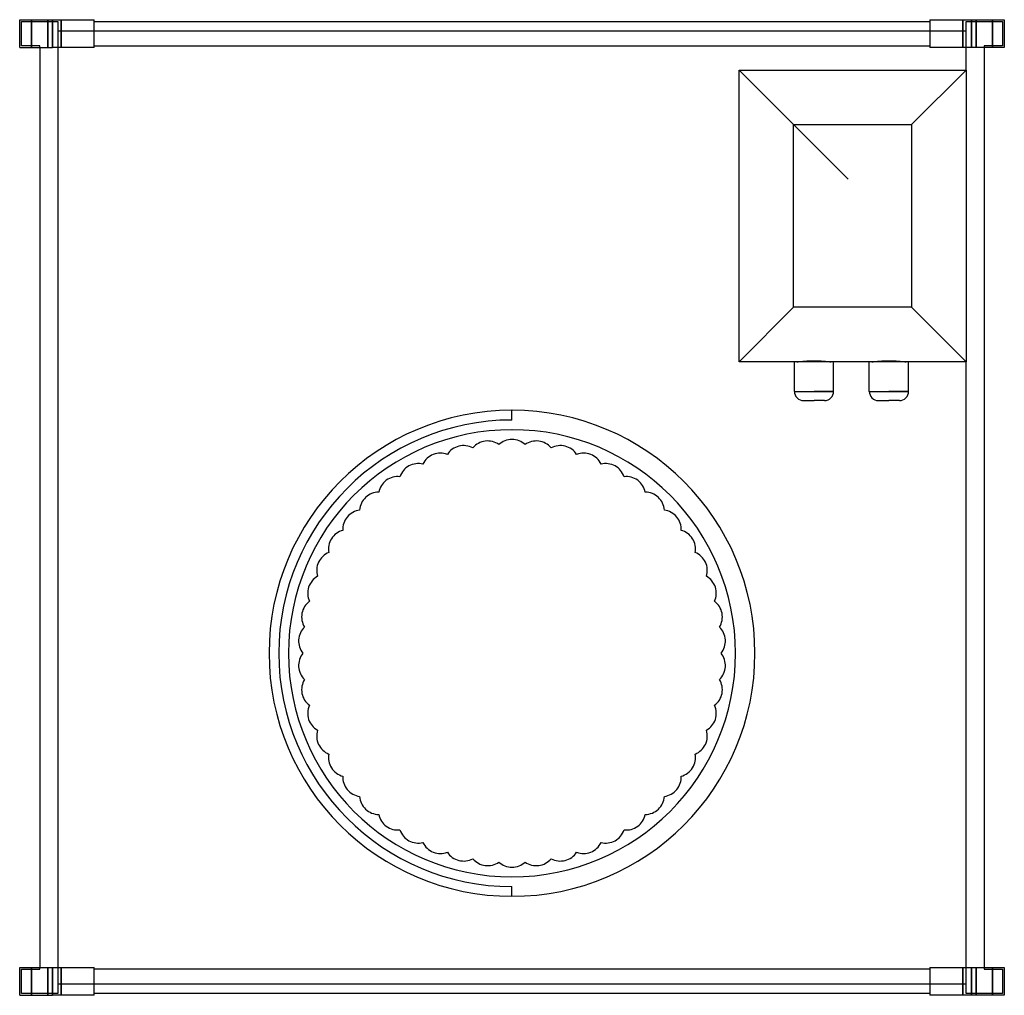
# Model space of a CAD drawing. Header units: millimetres. Extents: x -271 to 271, y -1 to 536.
import ezdxf

# ---------------------------------------------------------------- set-up
doc = ezdxf.new("R2010")
doc.units = ezdxf.units.MM
doc.layers.add('HIDDEN', color=7, linetype='Continuous')
doc.layers.add('THICK', color=7, linetype='Continuous')

msp = doc.modelspace()

# ---------------------------------------------------------------- linework, layer by layer
at = {"layer": 'HIDDEN'}
for p, q in [((-271, 536), (-271, 536)), ((-271, 536), (-271, 536)), ((-270, 535), (-250, 535)), ((-270, 521.62), (-270, 535)), ((-270, 535), (-270, 535)), ((-264.5, 520.62), (-264.5, 536)), ((-264.5, 536), (-264.5, 520.62)), ((-255.5, 536), (-255.5, 520.62)), ((-255.5, 520.62), (-255.5, 536)), ((-253, 536), (-253, 520.62)), ((-250, 535), (-250, 529.62)), ((-250, 535), (-250, 535)), ((-248.1, 536), (-248.1, 529.62)), ((-248.1, 529.62), (-248.1, 536)), ((-248.1, 536), (-248.1, 520.62)), ((-230, 536), (-230, 536)), ((-230, 536), (-230, 536)), ((-230, 535), (-230, 535)), ((-230, 535), (-230, 535)), ((230, 536), (230, 536)), ((230, 536), (230, 536)), ((230, 535), (230, 535)), ((230, 535), (230, 535)), ((248.1, 529.62), (248.1, 536)), ((248.1, 520.62), (248.1, 536)), ((248.1, 536), (248.1, 529.62)), ((250, 529.62), (250, 535)), ((250, 535), (270, 535)), ((250, 535), (250, 535)), ((253, 520.62), (253, 536)), ((255.5, 536), (255.5, 520.62)), ((255.5, 520.62), (255.5, 536)), ((264.5, 520.62), (264.5, 536)), ((264.5, 536), (264.5, 520.62)), ((270, 535), (270, 521.62)), ((270, 535), (270, 535)), ((271, 536), (271, 536)), ((271, 536), (271, 536)), ((-250, 529.62), (-250, 529.62)), ((-248.1, 529.62), (-250, 529.62)), ((-250, 529.62), (-250, 5.37)), ((-230.1, 529.62), (-248.1, 529.62)), ((-248.1, 520.62), (-248.1, 529.62)), ((-230, 529.62), (-230.1, 529.62)), ((-230, 529.62), (-230, 529.62)), ((230, 529.62), (-230, 529.62)), ((230.1, 529.62), (230, 529.62)), ((230, 529.62), (230, 529.62)), ((248.1, 529.62), (230.1, 529.62)), ((250, 529.62), (248.1, 529.62)), ((248.1, 529.62), (248.1, 520.62)), ((250, 529.62), (250, 529.62)), ((250, 508.25), (250, 529.62)), ((-271, 520.62), (-271, 520.62)), ((-271, 520.62), (-271, 520.62)), ((-260, 521.62), (-270, 521.62)), ((-270, 521.62), (-270, 521.62)), ((-260, 520.62), (-260, 521.62)), ((-260, 521.62), (-260, 521.62)), ((-260, 520.62), (-260, 520.62)), ((-260, 520.62), (-260, 520.62)), ((-250, 520.62), (-250, 520.62)), ((-230, 521.62), (-230, 521.62)), ((-230, 521.62), (-230, 521.62)), ((-230, 520.62), (-230, 520.62)), ((-230, 520.62), (-230, 520.62)), ((-230, 520.62), (-230, 520.62)), ((230, 521.62), (230, 521.62)), ((230, 521.62), (230, 521.62)), ((230, 520.62), (230, 520.62)), ((230, 520.62), (230, 520.62)), ((230, 520.62), (230, 520.62)), ((250, 520.62), (250, 520.62)), ((260, 521.62), (260, 520.62)), ((270, 521.62), (260, 521.62)), ((260, 521.62), (260, 521.62)), ((260, 520.62), (260, 520.62)), ((260, 520.62), (260, 520.62)), ((270, 521.62), (270, 521.62)), ((271, 520.62), (271, 520.62)), ((271, 520.62), (271, 520.62)), ((125, 508.25), (125, 508.25)), ((250, 508.25), (250, 508.25)), ((125, 347.75), (125, 347.75)), ((166.25, 347.75), (155.85, 347.75)), ((175.7, 347.75), (166.25, 347.75)), ((207.5, 347.75), (197.1, 347.75)), ((216.95, 347.75), (207.5, 347.75)), ((250, 5.37), (250, 347.75)), ((250, 347.75), (250, 347.75)), ((155.45, 331.35), (166.25, 331.35)), ((166.25, 331.35), (177.05, 331.35)), ((196.7, 331.35), (207.5, 331.35)), ((207.5, 331.35), (218.3, 331.35)), ((0, 321), (0, 321)), ((0, 315.65), (0, 321)), ((0, 315.65), (0, 315.65)), ((-21.57, 300.33), (-21.57, 300.33)), ((-7.23, 302.14), (-7.23, 302.14)), ((7.23, 302.14), (7.23, 302.14)), ((21.57, 300.33), (21.57, 300.33)), ((-35.57, 296.73), (-35.57, 296.73)), ((35.57, 296.73), (35.57, 296.73)), ((-49.01, 291.41), (-49.01, 291.41)), ((49.01, 291.41), (49.01, 291.41)), ((-61.68, 284.45), (-61.68, 284.45)), ((61.68, 284.45), (61.68, 284.45)), ((-73.38, 275.95), (-73.38, 275.95)), ((73.38, 275.95), (73.38, 275.95)), ((-83.92, 266.05), (-83.92, 266.05)), ((83.92, 266.05), (83.92, 266.05)), ((-93.13, 254.91), (-93.13, 254.91)), ((93.13, 254.91), (93.13, 254.91)), ((-100.88, 242.71), (-100.88, 242.71)), ((100.88, 242.71), (100.88, 242.71)), ((-107.03, 229.63), (-107.03, 229.63)), ((107.03, 229.63), (107.03, 229.63)), ((-111.5, 215.88), (-111.5, 215.88)), ((111.5, 215.88), (111.5, 215.88)), ((-114.21, 201.68), (-114.21, 201.68)), ((114.21, 201.68), (114.21, 201.68)), ((-115.12, 187.25), (-115.12, 187.25)), ((115.12, 187.25), (115.12, 187.25)), ((-114.21, 172.82), (-114.21, 172.82)), ((114.21, 172.82), (114.21, 172.82)), ((-111.5, 158.62), (-111.5, 158.62)), ((111.5, 158.62), (111.5, 158.62)), ((-107.03, 144.87), (-107.03, 144.87)), ((107.03, 144.87), (107.03, 144.87)), ((-100.88, 131.79), (-100.88, 131.79)), ((100.88, 131.79), (100.88, 131.79)), ((-93.13, 119.59), (-93.13, 119.59)), ((93.13, 119.59), (93.13, 119.59)), ((-83.92, 108.45), (-83.92, 108.45)), ((83.92, 108.45), (83.92, 108.45)), ((-73.38, 98.55), (-73.38, 98.55)), ((73.38, 98.55), (73.38, 98.55)), ((-61.68, 90.05), (-61.68, 90.05)), ((61.68, 90.05), (61.68, 90.05)), ((-49.01, 83.09), (-49.01, 83.09)), ((49.01, 83.09), (49.01, 83.09)), ((-35.57, 77.77), (-35.57, 77.77)), ((35.57, 77.77), (35.57, 77.77)), ((-21.57, 74.17), (-21.57, 74.17)), ((-7.23, 72.36), (-7.23, 72.36)), ((7.23, 72.36), (7.23, 72.36)), ((21.57, 74.17), (21.57, 74.17)), ((0, 58.85), (0, 58.85)), ((0, 53.5), (0, 58.85)), ((0, 53.5), (0, 53.5)), ((-271, 14.37), (-271, 14.37)), ((-271, 14.37), (-271, 14.37)), ((-270, 13.37), (-260, 13.37)), ((-270, 0), (-270, 13.37)), ((-270, 13.37), (-270, 13.37)), ((-264.5, -1), (-264.5, 14.37)), ((-264.5, 14.37), (-264.5, -1)), ((-260, 13.37), (-260, 14.37)), ((-260, 14.37), (-260, 14.37)), ((-260, 14.37), (-260, 14.37)), ((-260, 13.37), (-260, 13.37)), ((-255.5, -1), (-255.5, 14.37)), ((-255.5, 14.37), (-255.5, -1)), ((-253, 14.37), (-253, -1)), ((-250, 14.37), (-250, 14.37)), ((-248.1, 5.37), (-248.1, 14.37)), ((-248.1, 14.37), (-248.1, -1)), ((-230, 14.37), (-230, 14.37)), ((-230, 14.37), (-230, 14.37)), ((-230, 14.37), (-230, 14.37)), ((-230, 13.37), (-230, 13.37)), ((-230, 13.37), (-230, 13.37)), ((230, 14.37), (230, 14.37)), ((230, 14.37), (230, 14.37)), ((230, 14.37), (230, 14.37)), ((230, 13.37), (230, 13.37)), ((230, 13.37), (230, 13.37)), ((248.1, 14.37), (248.1, 5.37)), ((248.1, -1), (248.1, 14.37)), ((250, 14.37), (250, 14.37)), ((253, -1), (253, 14.37)), ((255.5, 14.37), (255.5, -1)), ((255.5, -1), (255.5, 14.37)), ((260, 14.37), (260, 14.37)), ((260, 14.37), (260, 13.37)), ((260, 14.37), (260, 14.37)), ((260, 13.37), (270, 13.37)), ((260, 13.37), (260, 13.37)), ((264.5, 14.37), (264.5, -1)), ((264.5, -1), (264.5, 14.37)), ((270, 13.37), (270, 0)), ((270, 13.37), (270, 13.37)), ((271, 14.37), (271, 14.37)), ((271, 14.37), (271, 14.37)), ((-250, 0), (-270, 0)), ((-270, 0), (-270, 0)), ((-250, 5.37), (-248.1, 5.37)), ((-250, 5.37), (-250, 5.37)), ((-250, 5.37), (-250, 0)), ((-250, 0), (-250, 0)), ((-248.1, 5.37), (-230.1, 5.37)), ((-248.1, 5.37), (-248.1, -1)), ((-248.1, -1), (-248.1, 5.37)), ((-230.1, 5.37), (-230, 5.37)), ((-230, 5.37), (230, 5.37)), ((-230, 5.37), (-230, 5.37)), ((-230, 0), (-230, 0)), ((-230, 0), (-230, 0)), ((230, 5.37), (230.1, 5.37)), ((230, 5.37), (230, 5.37)), ((230.1, 5.37), (248.1, 5.37)), ((248.1, 5.37), (248.1, -1)), ((248.1, 5.37), (250, 5.37)), ((248.1, -1), (248.1, 5.37)), ((250, 5.37), (250, 5.37)), ((250, 0), (250, 5.37)), ((-271, -1), (-271, -1)), ((-271, -1), (-271, -1)), ((-230, -1), (-230, -1)), ((-230, -1), (-230, -1)), ((230, 0), (230, 0)), ((230, 0), (230, 0)), ((230, -1), (230, -1)), ((230, -1), (230, -1)), ((270, 0), (250, 0)), ((250, 0), (250, 0)), ((270, 0), (270, 0)), ((271, -1), (271, -1)), ((271, -1), (271, -1))]:
    msp.add_line(p, q, dxfattribs=at)
for centre, radius, start, end in [((0, 187.25), 128.4, 90, 270), ((0, 187.25), 123.05, 90, 270), ((0, 187.25), 123.05, 270, 90), ((-13.41, 293.41), 10.7, 97.2, 139.6958), ((-13.41, 293.41), 10.7, 54.7042, 97.2), ((0, 294.25), 10.7, 90, 132.4957), ((0, 294.25), 10.7, 47.5043, 90), ((13.41, 293.41), 10.7, 82.8, 125.2957), ((13.41, 293.41), 10.7, 40.3043, 82.8), ((-26.61, 290.89), 10.7, 104.4, 146.8957), ((-26.61, 290.89), 10.7, 61.9043, 104.4), ((26.61, 290.89), 10.7, 75.6, 118.0957), ((26.61, 290.89), 10.7, 33.1042, 75.6), ((-39.39, 286.74), 10.7, 111.6, 154.0957), ((-39.39, 286.74), 10.7, 69.1043, 111.6), ((39.39, 286.74), 10.7, 68.4, 110.8958), ((39.39, 286.74), 10.7, 25.9043, 68.4), ((-51.55, 281.01), 10.7, 118.8, 161.2958), ((-51.55, 281.01), 10.7, 76.3043, 118.8), ((51.55, 281.01), 10.7, 61.2, 103.6957), ((51.55, 281.01), 10.7, 18.7043, 61.2), ((-62.89, 273.81), 10.7, 126, 168.4957), ((-62.89, 273.81), 10.7, 83.5042, 126), ((62.89, 273.81), 10.7, 54, 96.4957), ((62.89, 273.81), 10.7, 11.5042, 54), ((-73.25, 265.25), 10.7, 133.2, 175.6957), ((-73.25, 265.25), 10.7, 90.7043, 133.2), ((73.25, 265.25), 10.7, 46.8, 89.2958), ((73.25, 265.25), 10.7, 4.3043, 46.8), ((-82.44, 255.45), 10.7, 97.9043, 140.4), ((82.44, 255.45), 10.7, 39.6, 82.0957), ((-82.44, 255.45), 10.7, 140.4, 182.8958), ((82.44, 255.45), 10.7, 357.1043, 39.6), ((-90.34, 244.58), 10.7, 105.1042, 147.6), ((90.34, 244.58), 10.7, 32.4, 74.8957), ((-90.34, 244.58), 10.7, 147.6, 190.0957), ((90.34, 244.58), 10.7, 349.9043, 32.4), ((-96.82, 232.81), 10.7, 112.3043, 154.8), ((96.82, 232.81), 10.7, 25.2, 67.6958), ((-96.82, 232.81), 10.7, 154.8, 197.2957), ((96.82, 232.81), 10.7, 342.7042, 25.2), ((-101.76, 220.31), 10.7, 119.5043, 162), ((101.76, 220.31), 10.7, 18, 60.4957), ((-101.76, 220.31), 10.7, 162, 204.4958), ((101.76, 220.31), 10.7, 335.5043, 18), ((-105.1, 207.3), 10.7, 126.7043, 169.2), ((105.1, 207.3), 10.7, 10.8, 53.2957), ((-105.1, 207.3), 10.7, 169.2, 211.6957), ((105.1, 207.3), 10.7, 328.3043, 10.8), ((-106.79, 193.97), 10.7, 133.9042, 176.4), ((106.79, 193.97), 10.7, 3.6, 46.0957), ((-106.79, 193.97), 10.7, 176.4, 218.8957), ((106.79, 193.97), 10.7, 321.1042, 3.6), ((-106.79, 180.53), 10.7, 141.1043, 183.6), ((106.79, 180.53), 10.7, 356.4, 38.8958), ((-106.79, 180.53), 10.7, 183.6, 226.0958), ((106.79, 180.53), 10.7, 313.9043, 356.4), ((-105.1, 167.2), 10.7, 148.3043, 190.8), ((105.1, 167.2), 10.7, 349.2, 31.6957), ((-105.1, 167.2), 10.7, 190.8, 233.2957), ((105.1, 167.2), 10.7, 306.7043, 349.2), ((-101.76, 154.19), 10.7, 155.5042, 198), ((101.76, 154.19), 10.7, 342, 24.4957), ((-101.76, 154.19), 10.7, 198, 240.4957), ((101.76, 154.19), 10.7, 299.5043, 342), ((-96.82, 141.69), 10.7, 162.7043, 205.2), ((96.82, 141.69), 10.7, 334.8, 17.2958), ((-96.82, 141.69), 10.7, 205.2, 247.6957), ((96.82, 141.69), 10.7, 292.3042, 334.8), ((-90.34, 129.92), 10.7, 169.9043, 212.4), ((90.34, 129.92), 10.7, 327.6, 10.0957), ((-90.34, 129.92), 10.7, 212.4, 254.8958), ((-82.44, 119.05), 10.7, 177.1042, 219.6), ((82.44, 119.05), 10.7, 320.4, 2.8957), ((90.34, 129.92), 10.7, 285.1043, 327.6), ((-82.44, 119.05), 10.7, 219.6, 262.0957), ((-73.25, 109.25), 10.7, 184.3043, 226.8), ((73.25, 109.25), 10.7, 313.2, 355.6957), ((82.44, 119.05), 10.7, 277.9043, 320.4), ((-73.25, 109.25), 10.7, 226.8, 269.2957), ((-62.89, 100.69), 10.7, 191.5043, 234), ((62.89, 100.69), 10.7, 306, 348.4958), ((73.25, 109.25), 10.7, 270.7042, 313.2), ((-62.89, 100.69), 10.7, 234, 276.4958), ((-51.55, 93.49), 10.7, 198.7042, 241.2), ((51.55, 93.49), 10.7, 298.8, 341.2957), ((62.89, 100.69), 10.7, 263.5043, 306), ((-51.55, 93.49), 10.7, 241.2, 283.6957), ((-39.39, 87.76), 10.7, 205.9043, 248.4), ((39.39, 87.76), 10.7, 291.6, 334.0957), ((51.55, 93.49), 10.7, 256.3043, 298.8), ((-39.39, 87.76), 10.7, 248.4, 290.8957), ((-26.61, 83.61), 10.7, 213.1043, 255.6), ((26.61, 83.61), 10.7, 284.4, 326.8958), ((39.39, 87.76), 10.7, 249.1042, 291.6), ((-26.61, 83.61), 10.7, 255.6, 298.0957), ((-13.41, 81.09), 10.7, 220.3042, 262.8), ((-13.41, 81.09), 10.7, 262.8, 305.2958), ((0, 80.25), 10.7, 227.5043, 270), ((0, 80.25), 10.7, 270, 312.4957), ((13.41, 81.09), 10.7, 234.7043, 277.2), ((13.41, 81.09), 10.7, 277.2, 319.6957), ((26.61, 83.61), 10.7, 241.9043, 284.4)]:
    msp.add_arc(centre, radius, start, end, dxfattribs=at)
at = {"layer": 'THICK'}
for p, q in [((-271, 520.62), (-271, 536)), ((-271, 536), (-253, 536)), ((-253, 520.62), (-253, 536)), ((-253, 536), (-230, 536)), ((-230, 520.62), (-230, 536)), ((-230, 535), (230, 535)), ((230, 536), (230, 520.62)), ((230, 536), (253, 536)), ((253, 536), (271, 536)), ((253, 536), (253, 520.62)), ((271, 536), (271, 520.62)), ((-271, 520.62), (-253, 520.62)), ((-260, 520.62), (-260, 14.37)), ((-230, 520.62), (-253, 520.62)), ((-230, 521.62), (230, 521.62)), ((253, 520.62), (230, 520.62)), ((271, 520.62), (253, 520.62)), ((260, 520.62), (260, 14.37)), ((125, 347.75), (125, 508.25)), ((125, 508.25), (185, 448.25)), ((125, 508.25), (250, 508.25)), ((250, 508.25), (220, 478.25)), ((250, 508.25), (250, 347.75)), ((155, 377.75), (155, 478.25)), ((155, 478.25), (220, 478.25)), ((220, 478.25), (220, 377.75)), ((125, 347.75), (155, 377.75)), ((220, 377.75), (155, 377.75)), ((220, 377.75), (250, 347.75)), ((156.8, 347.75), (125, 347.75)), ((155.45, 331.35), (155.45, 347.75)), ((156.8, 347.75), (157.13, 347.76)), ((157.13, 347.76), (157.49, 347.77)), ((157.49, 347.77), (157.88, 347.79)), ((157.88, 347.79), (158.29, 347.82)), ((158.29, 347.82), (158.72, 347.86)), ((158.72, 347.86), (159.18, 347.89)), ((159.18, 347.89), (159.67, 347.94)), ((159.67, 347.94), (160.19, 347.98)), ((160.19, 347.98), (160.73, 348.03)), ((160.73, 348.03), (161.3, 348.07)), ((161.3, 348.07), (161.89, 348.11)), ((161.89, 348.11), (162.49, 348.15)), ((162.49, 348.15), (163.11, 348.19)), ((163.11, 348.19), (163.74, 348.22)), ((163.74, 348.22), (164.37, 348.24)), ((164.37, 348.24), (165, 348.26)), ((165, 348.26), (165.63, 348.27)), ((165.63, 348.27), (166.25, 348.27)), ((166.25, 348.27), (166.87, 348.27)), ((166.87, 348.27), (167.5, 348.26)), ((167.5, 348.26), (168.13, 348.24)), ((168.13, 348.24), (168.76, 348.22)), ((168.76, 348.22), (169.39, 348.19)), ((169.39, 348.19), (170.01, 348.15)), ((170.01, 348.15), (170.61, 348.11)), ((170.61, 348.11), (171.2, 348.07)), ((171.2, 348.07), (171.77, 348.03)), ((171.77, 348.03), (172.31, 347.98)), ((172.31, 347.98), (172.83, 347.94)), ((172.83, 347.94), (173.32, 347.89)), ((173.32, 347.89), (173.78, 347.86)), ((173.78, 347.86), (174.21, 347.82)), ((174.21, 347.82), (174.62, 347.79)), ((174.62, 347.79), (175.01, 347.77)), ((175.01, 347.77), (175.37, 347.76)), ((175.37, 347.76), (175.7, 347.75)), ((198.05, 347.75), (175.7, 347.75)), ((177.05, 331.35), (177.05, 347.75)), ((196.7, 331.35), (196.7, 347.75)), ((198.05, 347.75), (198.38, 347.76)), ((198.38, 347.76), (198.74, 347.77)), ((198.74, 347.77), (199.13, 347.79)), ((199.13, 347.79), (199.54, 347.82)), ((199.54, 347.82), (199.97, 347.86)), ((199.97, 347.86), (200.43, 347.89)), ((200.43, 347.89), (200.92, 347.94)), ((200.92, 347.94), (201.44, 347.98)), ((201.44, 347.98), (201.98, 348.03)), ((201.98, 348.03), (202.55, 348.07)), ((202.55, 348.07), (203.14, 348.11)), ((203.14, 348.11), (203.74, 348.15)), ((203.74, 348.15), (204.36, 348.19)), ((204.36, 348.19), (204.99, 348.22)), ((204.99, 348.22), (205.62, 348.24)), ((205.62, 348.24), (206.25, 348.26)), ((206.25, 348.26), (206.88, 348.27)), ((206.88, 348.27), (207.5, 348.27)), ((207.5, 348.27), (208.12, 348.27)), ((208.12, 348.27), (208.75, 348.26)), ((208.75, 348.26), (209.38, 348.24)), ((209.38, 348.24), (210.01, 348.22)), ((210.01, 348.22), (210.64, 348.19)), ((210.64, 348.19), (211.26, 348.15)), ((211.26, 348.15), (211.86, 348.11)), ((211.86, 348.11), (212.45, 348.07)), ((212.45, 348.07), (213.02, 348.03)), ((213.02, 348.03), (213.56, 347.98)), ((213.56, 347.98), (214.08, 347.94)), ((214.08, 347.94), (214.57, 347.89)), ((214.57, 347.89), (215.03, 347.86)), ((215.03, 347.86), (215.46, 347.82)), ((215.46, 347.82), (215.87, 347.79)), ((215.87, 347.79), (216.26, 347.77)), ((216.26, 347.77), (216.62, 347.76)), ((216.62, 347.76), (216.95, 347.75)), ((250, 347.75), (216.95, 347.75)), ((218.3, 331.35), (218.3, 347.75)), ((155.45, 331.35), (166.25, 331.35)), ((177.05, 331.35), (166.25, 331.35)), ((196.7, 331.35), (207.5, 331.35)), ((218.3, 331.35), (207.5, 331.35)), ((160.45, 326.35), (166.25, 326.35)), ((172.05, 326.35), (166.25, 326.35)), ((201.7, 326.35), (207.5, 326.35)), ((213.3, 326.35), (207.5, 326.35)), ((-271, 14.37), (-253, 14.37)), ((-271, -1), (-271, 14.37)), ((-253, 14.37), (-230, 14.37)), ((-253, -1), (-253, 14.37)), ((-230, -1), (-230, 14.37)), ((230, 13.37), (-230, 13.37)), ((230, 14.37), (230, -1)), ((230, 14.37), (253, 14.37)), ((253, 14.37), (271, 14.37)), ((253, 14.37), (253, -1)), ((271, 14.37), (271, -1)), ((230, 0), (-230, 0)), ((-271, -1), (-253, -1)), ((-230, -1), (-253, -1)), ((253, -1), (230, -1)), ((271, -1), (253, -1))]:
    msp.add_line(p, q, dxfattribs=at)
for centre, radius, start, end in [((160.45, 331.35), 5, 179.9999, 270), ((172.05, 331.35), 5, 270, 0.0001), ((201.7, 331.35), 5, 179.9999, 270), ((213.3, 331.35), 5, 270, 0.0001), ((0, 187.25), 133.75, 90, 270), ((0, 187.25), 133.75, 270, 90)]:
    msp.add_arc(centre, radius, start, end, dxfattribs=at)

doc.saveas('drawing.dxf')
